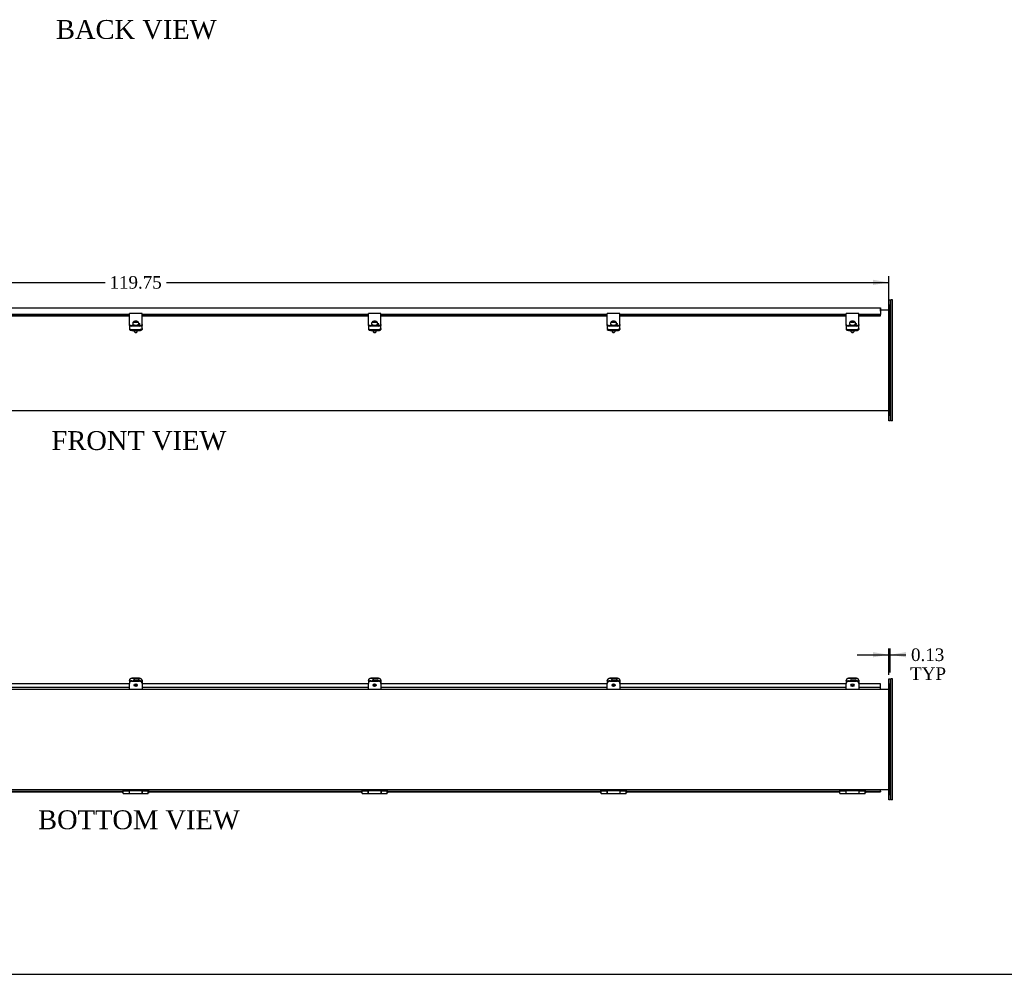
# Model space of a CAD drawing. Header units: inches. Extents: x 1 to 240, y -1 to 159.
# Tile 3 of 13: x 79 to 158, y 0 to 76. Entities that reach past the tile are written whole.
import ezdxf
from ezdxf.enums import TextEntityAlignment as Align

# ---------------------------------------------------------------- set-up
doc = ezdxf.new("R2010")
doc.units = ezdxf.units.IN
doc.header["$MEASUREMENT"] = 0
for name, color, linetype in [('COM40176', 7, 'Continuous'), ('COM52631', 7, 'Continuous'), ('COM70666-3', 7, 'Continuous'), ('COM70693-18', 7, 'Continuous'), ('COM70694-18', 7, 'Continuous'), ('Default', 7, 'Continuous'), ('GSK10522', 7, 'Continuous'), ('GSK11095', 7, 'Continuous'), ('HNG86641-1', 7, 'Continuous'), ('HNG86641-2', 7, 'Continuous'), ('HNG86641-3', 7, 'Continuous'), ('SCS19420', 7, 'Continuous')]:
    doc.layers.add(name, color=color, linetype=linetype)
doc.styles.add('SEACAD_Times_New_Roman', font='times.ttf')
doc.dimstyles.new('HAMMOND_(STH_-_240x160)', dxfattribs={"dimtxt": 1, "dimasz": 1.25, "dimexe": 0.5, "dimexo": 0.5, "dimgap": 0.25, "dimtad": 0, "dimtih": 1, "dimtoh": 1, "dimzin": 0, "dimdsep": 46, "dimtxsty": 'SEACAD_Times_New_Roman', "dimblk1": '_SE_FILLED', "dimblk2": '_SE_FILLED', "dimsah": 1, "dimcen": 0.5, "dimadec": 0, "dimazin": 0, "dimtfac": 0.8, "dimtofl": 0, "dimtmove": 0, "dimatfit": 3, "dimfxl": 1, "dimtolj": 1, "dimtzin": 0, "dimarcsym": 0})

# ---------------------------------------------------------------- blocks, each defined once
blk = doc.blocks.new('SE')
at = {"layer": 'COM40176', "color": 7, "linetype": 'Continuous'}
for p, q in [((87.984, 52.834), (87.984, 52.956)), ((88.984, 52.956), (87.984, 52.956)), ((87.984, 52.254), (87.984, 52.834)), ((88.984, 52.834), (88.984, 52.956)), ((88.984, 52.254), (88.984, 52.834)), ((106.984, 52.834), (106.984, 52.956)), ((107.984, 52.956), (106.984, 52.956)), ((106.984, 52.254), (106.984, 52.834)), ((107.984, 52.834), (107.984, 52.956)), ((107.984, 52.254), (107.984, 52.834)), ((125.984, 52.834), (125.984, 52.956)), ((126.984, 52.956), (125.984, 52.956)), ((125.984, 52.254), (125.984, 52.834)), ((126.984, 52.834), (126.984, 52.956)), ((126.984, 52.254), (126.984, 52.834)), ((144.984, 52.834), (144.984, 52.956)), ((145.984, 52.956), (144.984, 52.956)), ((144.984, 52.254), (144.984, 52.834)), ((145.984, 52.834), (145.984, 52.956)), ((145.984, 52.254), (145.984, 52.834)), ((87.984, 52.215), (87.984, 52.254)), ((87.984, 52.067), (87.984, 52.215)), ((87.984, 52.015), (87.984, 52.067)), ((88.796, 51.988), (88.172, 51.988)), ((88.796, 51.936), (88.172, 51.936)), ((88.589, 52.034), (88.687, 52.034)), ((88.984, 52.215), (88.984, 52.254)), ((88.984, 52.067), (88.984, 52.215)), ((88.984, 52.067), (88.984, 52.015)), ((106.984, 52.215), (106.984, 52.254)), ((106.984, 52.067), (106.984, 52.215)), ((106.984, 52.015), (106.984, 52.067)), ((107.796, 51.988), (107.172, 51.988)), ((107.796, 51.936), (107.172, 51.936)), ((107.589, 52.034), (107.687, 52.034)), ((107.984, 52.215), (107.984, 52.254)), ((107.984, 52.067), (107.984, 52.215)), ((107.984, 52.067), (107.984, 52.015)), ((125.984, 52.215), (125.984, 52.254)), ((125.984, 52.067), (125.984, 52.215)), ((125.984, 52.015), (125.984, 52.067)), ((126.796, 51.988), (126.172, 51.988)), ((126.796, 51.936), (126.172, 51.936)), ((126.589, 52.034), (126.687, 52.034)), ((126.984, 52.215), (126.984, 52.254)), ((126.984, 52.067), (126.984, 52.215)), ((126.984, 52.067), (126.984, 52.015)), ((144.984, 52.215), (144.984, 52.254)), ((144.984, 52.067), (144.984, 52.215)), ((144.984, 52.015), (144.984, 52.067)), ((145.796, 51.988), (145.172, 51.988)), ((145.796, 51.936), (145.172, 51.936)), ((145.589, 52.034), (145.687, 52.034)), ((145.984, 52.215), (145.984, 52.254)), ((145.984, 52.067), (145.984, 52.215)), ((145.984, 52.067), (145.984, 52.015))]:
    blk.add_line(p, q, dxfattribs=at)
for centre, major_axis, start_param, end_param in [((88.172, 52.067), (-0.188, 0), 0, 1.570796), ((88.172, 52.015), (0.188, 0), 3.141593, 4.712389), ((88.406, 52.093), (0.141, 0), 3.302527, 4.422865), ((88.406, 52.042), (0.141, 0), -3.657596, -3.591638), ((88.687, 52.093), (-0.141, 0), 1.570796, 4.449588), ((88.687, 52.042), (-0.141, 0), 3.591638, 4.539235), ((88.796, 52.067), (-0.188, 0), 1.570796, 3.141593), ((88.796, 52.015), (0.188, 0), 4.712389, 6.283185), ((107.172, 52.067), (-0.188, 0), 0, 1.570796), ((107.172, 52.015), (0.188, 0), 3.141593, 4.712389), ((107.406, 52.093), (0.141, 0), 3.302527, 4.422865), ((107.406, 52.042), (0.141, 0), -3.657596, -3.591638), ((107.687, 52.093), (-0.14, 0), 1.570796, 4.449588), ((107.687, 52.042), (-0.14, 0), 3.591638, 4.539235), ((107.796, 52.067), (-0.188, 0), 1.570796, 3.141593), ((107.796, 52.015), (0.188, 0), 4.712389, 6.283185), ((126.172, 52.067), (-0.188, 0), 0, 1.570796), ((126.172, 52.015), (0.188, 0), 3.141593, 4.712389), ((126.406, 52.093), (0.14, 0), 3.302527, 4.422865), ((126.406, 52.042), (0.141, 0), -3.657596, -3.591638), ((126.687, 52.093), (-0.14, 0), 1.570796, 4.449588), ((126.687, 52.042), (-0.141, 0), 3.591638, 4.539235), ((126.796, 52.067), (-0.188, 0), 1.570796, 3.141593), ((126.796, 52.015), (0.188, 0), 4.712389, 6.283185), ((145.172, 52.067), (-0.188, 0), 0, 1.570796), ((145.172, 52.015), (0.188, 0), 3.141593, 4.712389), ((145.406, 52.093), (0.14, 0), 3.302527, 4.422865), ((145.406, 52.042), (0.14, 0), -3.657596, -3.591638), ((145.687, 52.093), (-0.14, 0), 1.570796, 4.449588), ((145.687, 52.042), (-0.14, 0), 3.591638, 4.539235), ((145.796, 52.067), (-0.188, 0), 1.570796, 3.141593), ((145.796, 52.015), (0.188, 0), 4.712389, 6.283185)]:
    blk.add_ellipse(centre, major_axis=major_axis, ratio=0.422618, start_param=start_param, end_param=end_param, dxfattribs=at)
at = {"layer": 'COM52631', "color": 7, "linetype": 'Continuous'}
for p, q in [((87.984, 51.983), (87.984, 52.015)), ((87.984, 51.983), (87.984, 51.939)), ((87.984, 51.939), (87.984, 51.767)), ((87.984, 51.767), (87.984, 51.681)), ((88.172, 51.687), (88.796, 51.687)), ((88.984, 52.015), (88.984, 51.983)), ((88.984, 51.939), (88.984, 51.983)), ((88.984, 51.767), (88.984, 51.939)), ((88.984, 51.767), (88.984, 51.681)), ((106.984, 51.983), (106.984, 52.015)), ((106.984, 51.983), (106.984, 51.939)), ((106.984, 51.939), (106.984, 51.767)), ((106.984, 51.767), (106.984, 51.681)), ((107.172, 51.687), (107.796, 51.687)), ((107.984, 52.015), (107.984, 51.983)), ((107.984, 51.939), (107.984, 51.983)), ((107.984, 51.767), (107.984, 51.939)), ((107.984, 51.767), (107.984, 51.681)), ((125.984, 51.983), (125.984, 52.015)), ((125.984, 51.983), (125.984, 51.939)), ((125.984, 51.939), (125.984, 51.767)), ((125.984, 51.767), (125.984, 51.681)), ((126.172, 51.687), (126.796, 51.687)), ((126.984, 52.015), (126.984, 51.983)), ((126.984, 51.939), (126.984, 51.983)), ((126.984, 51.767), (126.984, 51.939)), ((126.984, 51.767), (126.984, 51.681)), ((144.984, 51.983), (144.984, 52.015)), ((144.984, 51.983), (144.984, 51.939)), ((144.984, 51.939), (144.984, 51.767)), ((144.984, 51.767), (144.984, 51.681)), ((145.172, 51.687), (145.796, 51.687)), ((145.984, 52.015), (145.984, 51.983)), ((145.984, 51.939), (145.984, 51.983)), ((145.984, 51.767), (145.984, 51.939)), ((145.984, 51.767), (145.984, 51.681)), ((88.172, 51.601), (88.796, 51.601)), ((107.172, 51.601), (107.796, 51.601)), ((126.172, 51.601), (126.796, 51.601)), ((145.172, 51.601), (145.796, 51.601))]:
    blk.add_line(p, q, dxfattribs=at)
for centre, start_param, end_param in [((88.172, 51.767), 0, 1.570796), ((88.172, 51.681), 0, 1.570796), ((88.796, 51.767), 1.570796, 3.141593), ((88.796, 51.681), 1.570796, 3.141593), ((107.172, 51.767), 0, 1.570796), ((107.172, 51.681), 0, 1.570796), ((107.796, 51.767), 1.570796, 3.141593), ((107.796, 51.681), 1.570796, 3.141593), ((126.172, 51.767), 0, 1.570796), ((126.172, 51.681), 0, 1.570796), ((126.796, 51.767), 1.570796, 3.141593), ((126.796, 51.681), 1.570796, 3.141593), ((145.172, 51.767), 0, 1.570796), ((145.172, 51.681), 0, 1.570796), ((145.796, 51.767), 1.570796, 3.141593), ((145.796, 51.681), 1.570796, 3.141593)]:
    blk.add_ellipse(centre, major_axis=(-0.188, 0), ratio=0.422618, start_param=start_param, end_param=end_param, dxfattribs=at)
at = {"layer": 'COM70666-3', "color": 7, "linetype": 'Continuous'}
for p, q in [((148.359, 54.049), (148.484, 54.049)), ((148.359, 53.674), (148.359, 54.049)), ((148.484, 54.049), (148.484, 53.674)), ((148.359, 44.799), (148.359, 53.674)), ((148.484, 44.799), (148.484, 53.674)), ((148.359, 44.424), (148.359, 44.799)), ((148.484, 44.799), (148.484, 44.424)), ((148.484, 44.424), (148.359, 44.424))]:
    blk.add_line(p, q, dxfattribs=at)
at = {"layer": 'COM70693-18', "color": 7, "linetype": 'Continuous'}
for p, q in [((147.718, 53.236), (148.359, 53.236)), ((28.609, 45.236), (148.359, 45.236))]:
    blk.add_line(p, q, dxfattribs=at)
at = {"layer": 'COM70694-18', "color": 7, "linetype": 'Continuous'}
for p, q in [((29.25, 53.408), (147.718, 53.408)), ((147.718, 53.408), (147.718, 53.3)), ((147.718, 53.3), (147.718, 52.868)), ((87.984, 52.868), (69.984, 52.868)), ((87.984, 52.798), (69.984, 52.798)), ((69.984, 52.752), (87.984, 52.752)), ((106.984, 52.868), (88.984, 52.868)), ((106.984, 52.798), (88.984, 52.798)), ((88.984, 52.752), (106.984, 52.752)), ((125.984, 52.868), (107.984, 52.868)), ((125.984, 52.798), (107.984, 52.798)), ((107.984, 52.752), (125.984, 52.752)), ((144.984, 52.868), (126.984, 52.868)), ((144.984, 52.798), (126.984, 52.798)), ((126.984, 52.752), (144.984, 52.752)), ((147.718, 52.868), (145.984, 52.868)), ((147.718, 52.798), (145.984, 52.798)), ((145.984, 52.752), (147.718, 52.752)), ((147.718, 52.798), (147.718, 52.868)), ((147.718, 52.755), (147.718, 52.798)), ((147.718, 52.755), (147.718, 52.752))]:
    blk.add_line(p, q, dxfattribs=at)
at = {"layer": 'GSK10522', "color": 7, "linetype": 'Continuous'}
for p, q in [((148.534, 53.674), (148.534, 54.049)), ((148.659, 54.049), (148.534, 54.049)), ((148.659, 53.674), (148.659, 54.049)), ((148.534, 44.799), (148.534, 53.674)), ((148.659, 44.799), (148.659, 53.674)), ((148.534, 44.424), (148.534, 44.799)), ((148.659, 44.424), (148.659, 44.799)), ((148.659, 44.424), (148.534, 44.424))]:
    blk.add_line(p, q, dxfattribs=at)
at = {"layer": 'GSK11095', "color": 7, "linetype": 'Continuous'}
for p, q in [((147.718, 53.336), (147.718, 53.336)), ((147.718, 53.336), (147.718, 53.336)), ((147.718, 53.148), (147.718, 53.336)), ((147.718, 53.148), (147.718, 53.148)), ((147.718, 53.148), (147.718, 53.148))]:
    blk.add_line(p, q, dxfattribs=at)
at = {"layer": 'SCS19420', "color": 7, "linetype": 'Continuous'}
for p, q in [((88.244, 52.165), (88.244, 52.138)), ((88.359, 52.039), (88.359, 52.037)), ((88.424, 52.29), (88.369, 52.29)), ((88.369, 52.26), (88.424, 52.26)), ((88.424, 52.29), (88.449, 52.3)), ((88.424, 52.26), (88.424, 52.29)), ((88.449, 52.249), (88.424, 52.26)), ((88.449, 52.327), (88.449, 52.323)), ((88.449, 52.323), (88.449, 52.3)), ((88.449, 52.3), (88.449, 52.249)), ((88.519, 52.26), (88.449, 52.26)), ((88.449, 52.249), (88.449, 52.226)), ((88.449, 52.226), (88.449, 52.222)), ((88.507, 52.239), (88.457, 52.239)), ((88.457, 52.239), (88.457, 52.222)), ((88.507, 52.222), (88.507, 52.239)), ((88.519, 52.323), (88.519, 52.327)), ((88.519, 52.3), (88.519, 52.323)), ((88.519, 52.249), (88.519, 52.3)), ((88.519, 52.3), (88.544, 52.29)), ((88.544, 52.26), (88.519, 52.249)), ((88.519, 52.226), (88.519, 52.249)), ((88.519, 52.222), (88.519, 52.226)), ((88.598, 52.29), (88.544, 52.29)), ((88.544, 52.29), (88.544, 52.26)), ((88.544, 52.26), (88.599, 52.26)), ((88.609, 52.034), (88.609, 52.038)), ((88.724, 52.138), (88.724, 52.165)), ((107.244, 52.165), (107.244, 52.138)), ((107.359, 52.039), (107.359, 52.037)), ((107.424, 52.29), (107.369, 52.29)), ((107.369, 52.26), (107.424, 52.26)), ((107.424, 52.29), (107.449, 52.3)), ((107.424, 52.26), (107.424, 52.29)), ((107.449, 52.249), (107.424, 52.26)), ((107.449, 52.327), (107.449, 52.323)), ((107.449, 52.323), (107.449, 52.3)), ((107.449, 52.3), (107.449, 52.249)), ((107.519, 52.26), (107.449, 52.26)), ((107.449, 52.249), (107.449, 52.226)), ((107.449, 52.226), (107.449, 52.222)), ((107.507, 52.239), (107.457, 52.239)), ((107.457, 52.239), (107.457, 52.222)), ((107.507, 52.222), (107.507, 52.239)), ((107.519, 52.323), (107.519, 52.327)), ((107.519, 52.3), (107.519, 52.323)), ((107.519, 52.249), (107.519, 52.3)), ((107.519, 52.3), (107.544, 52.29)), ((107.544, 52.26), (107.519, 52.249)), ((107.519, 52.226), (107.519, 52.249)), ((107.519, 52.222), (107.519, 52.226)), ((107.598, 52.29), (107.544, 52.29)), ((107.544, 52.29), (107.544, 52.26)), ((107.544, 52.26), (107.599, 52.26)), ((107.609, 52.034), (107.609, 52.038)), ((107.724, 52.138), (107.724, 52.165)), ((126.244, 52.165), (126.244, 52.138)), ((126.359, 52.039), (126.359, 52.037)), ((126.424, 52.29), (126.369, 52.29)), ((126.369, 52.26), (126.424, 52.26)), ((126.424, 52.29), (126.449, 52.3)), ((126.424, 52.26), (126.424, 52.29)), ((126.449, 52.249), (126.424, 52.26)), ((126.449, 52.327), (126.449, 52.323)), ((126.449, 52.323), (126.449, 52.3)), ((126.449, 52.3), (126.449, 52.249)), ((126.519, 52.26), (126.449, 52.26)), ((126.449, 52.249), (126.449, 52.226)), ((126.449, 52.226), (126.449, 52.222)), ((126.507, 52.239), (126.457, 52.239)), ((126.457, 52.239), (126.457, 52.222)), ((126.507, 52.222), (126.507, 52.239)), ((126.519, 52.323), (126.519, 52.327)), ((126.519, 52.3), (126.519, 52.323)), ((126.519, 52.249), (126.519, 52.3)), ((126.519, 52.3), (126.544, 52.29)), ((126.544, 52.26), (126.519, 52.249)), ((126.519, 52.226), (126.519, 52.249)), ((126.519, 52.222), (126.519, 52.226)), ((126.598, 52.29), (126.544, 52.29)), ((126.544, 52.29), (126.544, 52.26)), ((126.544, 52.26), (126.599, 52.26)), ((126.609, 52.034), (126.609, 52.038)), ((126.724, 52.138), (126.724, 52.165)), ((145.244, 52.165), (145.244, 52.138)), ((145.359, 52.039), (145.359, 52.037)), ((145.424, 52.29), (145.369, 52.29)), ((145.369, 52.26), (145.424, 52.26)), ((145.424, 52.29), (145.449, 52.3)), ((145.424, 52.26), (145.424, 52.29)), ((145.449, 52.249), (145.424, 52.26)), ((145.449, 52.327), (145.449, 52.323)), ((145.449, 52.323), (145.449, 52.3)), ((145.449, 52.3), (145.449, 52.249)), ((145.519, 52.26), (145.449, 52.26)), ((145.449, 52.249), (145.449, 52.226)), ((145.449, 52.226), (145.449, 52.222)), ((145.507, 52.239), (145.457, 52.239)), ((145.457, 52.239), (145.457, 52.222)), ((145.507, 52.222), (145.507, 52.239)), ((145.519, 52.323), (145.519, 52.327)), ((145.519, 52.3), (145.519, 52.323)), ((145.519, 52.249), (145.519, 52.3)), ((145.519, 52.3), (145.544, 52.29)), ((145.544, 52.26), (145.519, 52.249)), ((145.519, 52.226), (145.519, 52.249)), ((145.519, 52.222), (145.519, 52.226)), ((145.598, 52.29), (145.544, 52.29)), ((145.544, 52.29), (145.544, 52.26)), ((145.544, 52.26), (145.599, 52.26)), ((145.609, 52.034), (145.609, 52.038)), ((145.724, 52.138), (145.724, 52.165)), ((88.359, 51.601), (88.359, 51.508)), ((88.373, 51.484), (88.426, 51.441)), ((88.541, 51.441), (88.594, 51.484)), ((88.609, 51.508), (88.609, 51.601)), ((107.359, 51.601), (107.359, 51.508)), ((107.373, 51.484), (107.426, 51.441)), ((107.541, 51.441), (107.594, 51.484)), ((107.609, 51.508), (107.609, 51.601)), ((126.359, 51.601), (126.359, 51.508)), ((126.373, 51.484), (126.426, 51.441)), ((126.541, 51.441), (126.594, 51.484)), ((126.609, 51.508), (126.609, 51.601)), ((145.359, 51.601), (145.359, 51.508)), ((145.373, 51.484), (145.426, 51.441)), ((145.541, 51.441), (145.594, 51.484)), ((145.609, 51.508), (145.609, 51.601))]:
    blk.add_line(p, q, dxfattribs=at)
for centre, radius, start, end in [((88.324, 52.194), 0.0735, 149.9293, 161.32052), ((88.366, 52.166), 0.124, 88.26277, 148.35293), ((88.365, 52.136), 0.124, 88.5198, 148.28382), ((88.484, 50.433), 1.895, 88.94161, 91.05839), ((88.484, 49.512), 2.71, 89.26001, 90.73999), ((88.601, 52.164), 0.125, 31.9987, 91.3856), ((88.603, 52.136), 0.124, 31.54873, 91.64765), ((88.644, 52.194), 0.0735, 18.6805, 30.06968), ((107.324, 52.194), 0.0735, 149.9293, 161.32052), ((107.366, 52.166), 0.124, 88.26277, 148.35293), ((107.365, 52.136), 0.124, 88.5198, 148.28382), ((107.484, 50.433), 1.895, 88.94161, 91.05839), ((107.484, 49.512), 2.71, 89.26001, 90.73999), ((107.601, 52.164), 0.125, 31.9987, 91.3856), ((107.603, 52.136), 0.124, 31.54873, 91.64765), ((107.644, 52.194), 0.0735, 18.6805, 30.06968), ((126.324, 52.194), 0.0735, 149.9293, 161.32052), ((126.366, 52.166), 0.124, 88.26277, 148.35293), ((126.365, 52.136), 0.124, 88.5198, 148.28382), ((126.484, 50.433), 1.895, 88.94161, 91.05839), ((126.484, 49.512), 2.71, 89.26001, 90.73999), ((126.601, 52.164), 0.125, 31.9987, 91.3856), ((126.603, 52.136), 0.124, 31.54873, 91.64765), ((126.644, 52.194), 0.0735, 18.6805, 30.06968), ((145.324, 52.194), 0.0735, 149.9293, 161.32052), ((145.366, 52.166), 0.124, 88.26277, 148.35293), ((145.365, 52.136), 0.124, 88.5198, 148.28382), ((145.484, 50.433), 1.895, 88.94161, 91.05839), ((145.484, 49.512), 2.71, 89.26001, 90.73999), ((145.601, 52.164), 0.125, 31.9987, 91.3856), ((145.603, 52.136), 0.124, 31.54873, 91.64765), ((145.644, 52.194), 0.0735, 18.6805, 30.06968)]:
    blk.add_arc(centre, radius, start, end, dxfattribs=at)
for centre, major_axis, start_param, end_param in [((88.484, 52.206), (0.231, 0), 3.027001, 3.243651), ((88.484, 52.206), (-0.231, 0), 3.039534, 3.256184), ((107.484, 52.206), (0.231, 0), 3.027001, 3.243651), ((107.484, 52.206), (-0.231, 0), 3.039534, 3.256184), ((126.484, 52.206), (0.231, 0), 3.027001, 3.243651), ((126.484, 52.206), (-0.231, 0), 3.039534, 3.256184), ((145.484, 52.206), (0.231, 0), 3.027001, 3.243651), ((145.484, 52.206), (-0.231, 0), 3.039534, 3.256184), ((88.484, 51.508), (-0.125, 0), 0, 3.141593), ((88.484, 51.454), (0.065, 0), 3.626705, 5.798073), ((107.484, 51.508), (-0.125, 0), 0, 3.141593), ((107.484, 51.454), (-0.065, 0), 0.485112, 2.65648), ((126.484, 51.508), (-0.125, 0), 0, 3.141593), ((126.484, 51.454), (0.065, 0), 3.626705, 5.798073), ((145.484, 51.508), (-0.125, 0), 0, 3.141593), ((145.484, 51.454), (-0.065, 0), 0.485112, 2.65648)]:
    blk.add_ellipse(centre, major_axis=major_axis, ratio=0.422618, start_param=start_param, end_param=end_param, dxfattribs=at)
for points, knots in [([(88.71, 52.227), (88.706, 52.234), (88.697, 52.25), (88.68, 52.271), (88.657, 52.289), (88.631, 52.305), (88.599, 52.319), (88.563, 52.329), (88.524, 52.335), (88.484, 52.337), (88.444, 52.335), (88.405, 52.329), (88.368, 52.319), (88.334, 52.304), (88.306, 52.286), (88.282, 52.265), (88.264, 52.241), (88.251, 52.214), (88.244, 52.188), (88.245, 52.173), (88.245, 52.166)], [0.0958088, 0.0958088, 0.0958088, 0.0958088, 0.1344576, 0.1781801, 0.2233189, 0.271753, 0.3253896, 0.3839445, 0.4424351, 0.4995576, 0.5564035, 0.6142762, 0.6748626, 0.7335657, 0.7862632, 0.8345932, 0.8808801, 0.9262522, 0.9712833, 1, 1, 1, 1]), ([(88.244, 52.138), (88.244, 52.133), (88.245, 52.122), (88.252, 52.104), (88.266, 52.086), (88.285, 52.07), (88.311, 52.055), (88.342, 52.043), (88.377, 52.033), (88.415, 52.026), (88.455, 52.023), (88.496, 52.022), (88.536, 52.024), (88.575, 52.03), (88.611, 52.038), (88.644, 52.05), (88.673, 52.064), (88.695, 52.08), (88.712, 52.098), (88.721, 52.117), (88.725, 52.132), (88.724, 52.139), (88.724, 52.139)], [0, 0, 0, 0, 0.0314968, 0.0780348, 0.1259073, 0.1778153, 0.2334197, 0.2900735, 0.346189, 0.4017558, 0.4569688, 0.5120133, 0.567049, 0.6221908, 0.6775999, 0.7334918, 0.7901479, 0.8478446, 0.8987181, 0.9454659, 0.9901497, 0.9938703, 0.9938703, 0.9938703, 0.9938703]), ([(88.26, 52.201), (88.258, 52.199), (88.257, 52.197), (88.255, 52.195), (88.254, 52.195), (88.254, 52.196)], [0, 0, 0, 0, 0.5, 0.5, 1, 1, 1, 1]), ([(88.714, 52.196), (88.713, 52.195), (88.713, 52.195), (88.711, 52.197), (88.709, 52.199), (88.708, 52.201)], [0, 0, 0, 0, 0.5, 0.5, 1, 1, 1, 1]), ([(88.724, 52.165), (88.723, 52.176), (88.722, 52.194), (88.716, 52.213), (88.712, 52.221)], [0, 0, 0, 0, 0.04548396, 0.08634416, 0.08634416, 0.08634416, 0.08634416]), ([(107.71, 52.227), (107.706, 52.234), (107.697, 52.25), (107.68, 52.271), (107.657, 52.289), (107.631, 52.305), (107.599, 52.319), (107.563, 52.329), (107.524, 52.335), (107.484, 52.337), (107.444, 52.335), (107.405, 52.329), (107.368, 52.319), (107.334, 52.304), (107.306, 52.286), (107.282, 52.265), (107.264, 52.241), (107.251, 52.214), (107.244, 52.188), (107.245, 52.173), (107.245, 52.166)], [0.0958088, 0.0958088, 0.0958088, 0.0958088, 0.1344576, 0.1781801, 0.2233189, 0.271753, 0.3253896, 0.3839445, 0.4424351, 0.4995576, 0.5564035, 0.6142762, 0.6748626, 0.7335657, 0.7862632, 0.8345932, 0.8808801, 0.9262522, 0.9712833, 1, 1, 1, 1]), ([(107.244, 52.138), (107.244, 52.133), (107.245, 52.122), (107.252, 52.104), (107.266, 52.086), (107.285, 52.07), (107.311, 52.055), (107.342, 52.043), (107.377, 52.033), (107.415, 52.026), (107.455, 52.023), (107.496, 52.022), (107.536, 52.024), (107.575, 52.03), (107.611, 52.038), (107.644, 52.05), (107.673, 52.064), (107.695, 52.08), (107.712, 52.098), (107.721, 52.117), (107.725, 52.133), (107.723, 52.141), (107.723, 52.142)], [0, 0, 0, 0, 0.031497, 0.078035, 0.125907, 0.177815, 0.23342, 0.290073, 0.346189, 0.401756, 0.456969, 0.512013, 0.567049, 0.622191, 0.6776, 0.733492, 0.790148, 0.847845, 0.898718, 0.945466, 0.99015, 1, 1, 1, 1]), ([(107.26, 52.201), (107.258, 52.199), (107.257, 52.197), (107.255, 52.195), (107.254, 52.195), (107.254, 52.196)], [0, 0, 0, 0, 0.5, 0.5, 1, 1, 1, 1]), ([(107.714, 52.196), (107.713, 52.195), (107.713, 52.195), (107.711, 52.197), (107.709, 52.199), (107.708, 52.201)], [0, 0, 0, 0, 0.5, 0.5, 1, 1, 1, 1]), ([(107.724, 52.165), (107.723, 52.176), (107.722, 52.194), (107.716, 52.213), (107.712, 52.221)], [0, 0, 0, 0, 0.04548396, 0.08634416, 0.08634416, 0.08634416, 0.08634416]), ([(126.71, 52.227), (126.706, 52.234), (126.697, 52.25), (126.68, 52.271), (126.657, 52.289), (126.631, 52.305), (126.599, 52.319), (126.563, 52.329), (126.524, 52.335), (126.484, 52.337), (126.444, 52.335), (126.405, 52.329), (126.368, 52.319), (126.334, 52.304), (126.306, 52.286), (126.282, 52.265), (126.264, 52.241), (126.251, 52.214), (126.244, 52.188), (126.245, 52.173), (126.245, 52.166)], [0.0958088, 0.0958088, 0.0958088, 0.0958088, 0.1344576, 0.1781801, 0.2233189, 0.271753, 0.3253896, 0.3839445, 0.4424351, 0.4995576, 0.5564035, 0.6142762, 0.6748626, 0.7335657, 0.7862632, 0.8345932, 0.8808801, 0.9262522, 0.9712833, 1, 1, 1, 1]), ([(126.244, 52.138), (126.244, 52.133), (126.245, 52.122), (126.252, 52.104), (126.266, 52.086), (126.285, 52.07), (126.311, 52.055), (126.342, 52.043), (126.377, 52.033), (126.415, 52.026), (126.455, 52.023), (126.496, 52.022), (126.536, 52.024), (126.575, 52.03), (126.611, 52.038), (126.644, 52.05), (126.673, 52.064), (126.695, 52.08), (126.712, 52.098), (126.721, 52.117), (126.725, 52.132), (126.724, 52.139), (126.724, 52.139)], [0, 0, 0, 0, 0.0314968, 0.0780348, 0.1259073, 0.1778153, 0.2334197, 0.2900735, 0.346189, 0.4017558, 0.4569688, 0.5120133, 0.567049, 0.6221908, 0.6775999, 0.7334918, 0.7901479, 0.8478446, 0.8987181, 0.9454659, 0.9901497, 0.9938703, 0.9938703, 0.9938703, 0.9938703]), ([(126.26, 52.201), (126.258, 52.199), (126.257, 52.197), (126.255, 52.195), (126.254, 52.195), (126.254, 52.196)], [0, 0, 0, 0, 0.5, 0.5, 1, 1, 1, 1]), ([(126.714, 52.196), (126.713, 52.195), (126.713, 52.195), (126.711, 52.197), (126.709, 52.199), (126.708, 52.201)], [0, 0, 0, 0, 0.5, 0.5, 1, 1, 1, 1]), ([(126.724, 52.165), (126.723, 52.176), (126.722, 52.194), (126.716, 52.213), (126.712, 52.221)], [0, 0, 0, 0, 0.04548396, 0.08634416, 0.08634416, 0.08634416, 0.08634416]), ([(145.71, 52.227), (145.706, 52.234), (145.697, 52.25), (145.68, 52.271), (145.657, 52.289), (145.631, 52.305), (145.599, 52.319), (145.563, 52.329), (145.524, 52.335), (145.484, 52.337), (145.444, 52.335), (145.405, 52.329), (145.368, 52.319), (145.334, 52.304), (145.306, 52.286), (145.282, 52.265), (145.264, 52.241), (145.251, 52.214), (145.244, 52.188), (145.245, 52.173), (145.245, 52.166)], [0.0958088, 0.0958088, 0.0958088, 0.0958088, 0.1344576, 0.1781801, 0.2233189, 0.271753, 0.3253896, 0.3839445, 0.4424351, 0.4995576, 0.5564035, 0.6142762, 0.6748626, 0.7335657, 0.7862632, 0.8345932, 0.8808801, 0.9262522, 0.9712833, 1, 1, 1, 1]), ([(145.244, 52.138), (145.244, 52.133), (145.245, 52.122), (145.252, 52.104), (145.266, 52.086), (145.285, 52.07), (145.311, 52.055), (145.342, 52.043), (145.377, 52.033), (145.415, 52.026), (145.455, 52.023), (145.496, 52.022), (145.536, 52.024), (145.575, 52.03), (145.611, 52.038), (145.644, 52.05), (145.673, 52.064), (145.695, 52.08), (145.712, 52.098), (145.721, 52.117), (145.725, 52.132), (145.724, 52.139), (145.724, 52.139)], [0, 0, 0, 0, 0.0314968, 0.0780348, 0.1259073, 0.1778153, 0.2334197, 0.2900735, 0.346189, 0.4017558, 0.4569688, 0.5120133, 0.567049, 0.6221908, 0.6775999, 0.7334918, 0.7901479, 0.8478446, 0.8987181, 0.9454659, 0.9901497, 0.9938703, 0.9938703, 0.9938703, 0.9938703]), ([(145.26, 52.201), (145.258, 52.199), (145.257, 52.197), (145.255, 52.195), (145.254, 52.195), (145.254, 52.196)], [0, 0, 0, 0, 0.5, 0.5, 1, 1, 1, 1]), ([(145.714, 52.196), (145.713, 52.195), (145.713, 52.195), (145.711, 52.197), (145.709, 52.199), (145.708, 52.201)], [0, 0, 0, 0, 0.5, 0.5, 1, 1, 1, 1]), ([(145.724, 52.165), (145.723, 52.176), (145.722, 52.194), (145.716, 52.213), (145.712, 52.221)], [0, 0, 0, 0, 0.04548396, 0.08634416, 0.08634416, 0.08634416, 0.08634416])]:
    blk.add_open_spline(points, degree=3, knots=knots, dxfattribs=at)
blk = doc.blocks.new('SE1')
at = {"layer": 'COM40176', "color": 7, "linetype": 'Continuous'}
for p, q in [((87.984, 23.755), (87.984, 23.779)), ((87.984, 23.755), (87.984, 23.579)), ((88.796, 23.95), (88.172, 23.95)), ((88.796, 23.926), (88.172, 23.926)), ((88.406, 23.826), (88.687, 23.826)), ((88.984, 23.779), (88.984, 23.755)), ((88.984, 23.755), (88.984, 23.579)), ((106.984, 23.755), (106.984, 23.779)), ((106.984, 23.755), (106.984, 23.579)), ((107.796, 23.95), (107.172, 23.95)), ((107.796, 23.926), (107.172, 23.926)), ((107.406, 23.826), (107.687, 23.826)), ((107.984, 23.779), (107.984, 23.755)), ((107.984, 23.755), (107.984, 23.579)), ((125.984, 23.755), (125.984, 23.779)), ((125.984, 23.755), (125.984, 23.579)), ((126.796, 23.95), (126.172, 23.95)), ((126.796, 23.926), (126.172, 23.926)), ((126.406, 23.826), (126.687, 23.826)), ((126.984, 23.779), (126.984, 23.755)), ((126.984, 23.755), (126.984, 23.579)), ((144.984, 23.755), (144.984, 23.779)), ((144.984, 23.755), (144.984, 23.579)), ((145.796, 23.95), (145.172, 23.95)), ((145.796, 23.926), (145.172, 23.926)), ((145.406, 23.826), (145.687, 23.826)), ((145.984, 23.779), (145.984, 23.755)), ((145.984, 23.755), (145.984, 23.579))]:
    blk.add_line(p, q, dxfattribs=at)
for centre, major_axis, start_param, end_param in [((88.172, 23.779), (-0.188, 0), 4.712389, 6.283185), ((88.172, 23.755), (0.188, 0), 1.570796, 3.141593), ((88.406, 23.699), (0.141, 0), 1.570796, 2.738543), ((88.687, 23.699), (-0.141, 0), 3.53534, 4.712389), ((88.796, 23.779), (-0.188, 0), 3.141593, 4.712389), ((88.796, 23.755), (0.188, 0), 0, 1.570796), ((107.172, 23.779), (-0.188, 0), 4.712389, 6.283185), ((107.172, 23.755), (0.188, 0), 1.570796, 3.141593), ((107.406, 23.699), (0.141, 0), 1.570796, 2.738543), ((107.687, 23.699), (-0.14, 0), 3.53534, 4.712389), ((107.796, 23.779), (-0.188, 0), 3.141593, 4.712389), ((107.796, 23.755), (0.188, 0), 0, 1.570796), ((126.172, 23.779), (-0.188, 0), 4.712389, 6.283185), ((126.172, 23.755), (0.188, 0), 1.570796, 3.141593), ((126.406, 23.699), (0.141, 0), 1.570796, 2.738543), ((126.687, 23.699), (-0.141, 0), 3.535339, 4.712389), ((126.796, 23.779), (-0.188, 0), 3.141593, 4.712389), ((126.796, 23.755), (0.188, 0), 0, 1.570796), ((145.172, 23.779), (-0.188, 0), 4.712389, 6.283185), ((145.172, 23.755), (0.188, 0), 1.570796, 3.141593), ((145.406, 23.699), (0.14, 0), 1.570796, 2.738543), ((145.687, 23.699), (-0.14, 0), 3.535343, 4.712389), ((145.796, 23.779), (-0.188, 0), 3.141593, 4.712389), ((145.796, 23.755), (0.188, 0), 0, 1.570796)]:
    blk.add_ellipse(centre, major_axis=major_axis, ratio=0.906308, start_param=start_param, end_param=end_param, dxfattribs=at)
at = {"layer": 'COM52631', "color": 7, "linetype": 'Continuous'}
for p, q in [((87.984, 23.579), (87.984, 23.538)), ((87.984, 23.168), (87.984, 23.538)), ((88.172, 23.749), (88.796, 23.749)), ((88.172, 23.709), (88.796, 23.709)), ((88.984, 23.579), (88.984, 23.538)), ((88.984, 23.538), (88.984, 23.168)), ((106.984, 23.579), (106.984, 23.538)), ((106.984, 23.168), (106.984, 23.538)), ((107.172, 23.749), (107.796, 23.749)), ((107.172, 23.709), (107.796, 23.709)), ((107.984, 23.579), (107.984, 23.538)), ((107.984, 23.538), (107.984, 23.168)), ((125.984, 23.579), (125.984, 23.538)), ((125.984, 23.168), (125.984, 23.538)), ((126.172, 23.749), (126.796, 23.749)), ((126.172, 23.709), (126.796, 23.709)), ((126.984, 23.579), (126.984, 23.538)), ((126.984, 23.538), (126.984, 23.168)), ((144.984, 23.579), (144.984, 23.538)), ((144.984, 23.168), (144.984, 23.538)), ((145.172, 23.749), (145.796, 23.749)), ((145.172, 23.709), (145.796, 23.709)), ((145.984, 23.579), (145.984, 23.538)), ((145.984, 23.538), (145.984, 23.168)), ((87.984, 23.086), (87.984, 23.168)), ((88.984, 23.168), (88.984, 23.086)), ((106.984, 23.086), (106.984, 23.168)), ((107.984, 23.168), (107.984, 23.086)), ((125.984, 23.086), (125.984, 23.168)), ((126.984, 23.168), (126.984, 23.086)), ((144.984, 23.086), (144.984, 23.168)), ((145.984, 23.168), (145.984, 23.086))]:
    blk.add_line(p, q, dxfattribs=at)
for centre, start_param, end_param in [((88.172, 23.579), 4.712389, 6.283185), ((88.172, 23.538), 4.712389, 6.283185), ((88.796, 23.579), 3.141593, 4.712389), ((88.796, 23.538), 3.141593, 4.712389), ((107.172, 23.579), 4.712389, 6.283185), ((107.172, 23.538), 4.712389, 6.283185), ((107.796, 23.579), 3.141593, 4.712389), ((107.796, 23.538), 3.141593, 4.712389), ((126.172, 23.579), 4.712389, 6.283185), ((126.172, 23.538), 4.712389, 6.283185), ((126.796, 23.579), 3.141593, 4.712389), ((126.796, 23.538), 3.141593, 4.712389), ((145.172, 23.579), 4.712389, 6.283185), ((145.172, 23.538), 4.712389, 6.283185), ((145.796, 23.579), 3.141593, 4.712389), ((145.796, 23.538), 3.141593, 4.712389)]:
    blk.add_ellipse(centre, major_axis=(-0.188, 0), ratio=0.906308, start_param=start_param, end_param=end_param, dxfattribs=at)
at = {"layer": 'COM70666-3', "color": 7, "linetype": 'Continuous'}
for p, q in [((148.359, 23.898), (148.484, 23.898)), ((148.359, 23.523), (148.359, 23.898)), ((148.359, 14.648), (148.359, 23.523)), ((148.484, 23.898), (148.484, 23.523)), ((148.484, 14.648), (148.484, 23.523)), ((148.359, 14.273), (148.359, 14.648)), ((148.484, 14.273), (148.359, 14.273)), ((148.484, 14.648), (148.484, 14.273))]:
    blk.add_line(p, q, dxfattribs=at)
at = {"layer": 'COM70693-18', "color": 7, "linetype": 'Continuous'}
for p, q in [((28.609, 23.086), (148.359, 23.086)), ((28.609, 15.086), (148.359, 15.086))]:
    blk.add_line(p, q, dxfattribs=at)
at = {"layer": 'COM70694-18', "color": 7, "linetype": 'Continuous'}
for p, q in [((87.984, 23.51), (69.984, 23.51)), ((106.984, 23.51), (88.984, 23.51)), ((125.984, 23.51), (107.984, 23.51)), ((144.984, 23.51), (126.984, 23.51)), ((147.718, 23.51), (145.984, 23.51)), ((147.718, 23.336), (147.718, 23.51)), ((87.984, 23.202), (69.984, 23.202)), ((106.984, 23.202), (88.984, 23.202)), ((125.984, 23.202), (107.984, 23.202)), ((144.984, 23.202), (126.984, 23.202)), ((147.718, 23.202), (145.984, 23.202)), ((147.718, 23.202), (147.718, 23.336)), ((70.514, 14.971), (87.454, 14.971)), ((70.558, 14.899), (87.409, 14.899)), ((87.454, 14.971), (87.471, 14.971)), ((87.454, 14.971), (87.454, 14.969)), ((89.496, 14.971), (89.514, 14.971)), ((89.514, 14.971), (106.454, 14.971)), ((89.514, 14.969), (89.514, 14.971)), ((89.558, 14.899), (106.409, 14.899)), ((106.454, 14.971), (106.471, 14.971)), ((106.454, 14.971), (106.454, 14.969)), ((108.496, 14.971), (108.514, 14.971)), ((108.514, 14.971), (125.454, 14.971)), ((108.514, 14.969), (108.514, 14.971)), ((108.558, 14.899), (125.409, 14.899)), ((125.454, 14.971), (125.471, 14.971)), ((125.454, 14.971), (125.454, 14.969)), ((127.496, 14.971), (127.514, 14.971)), ((127.514, 14.971), (144.454, 14.971)), ((127.514, 14.969), (127.514, 14.971)), ((127.558, 14.899), (144.409, 14.899)), ((144.454, 14.971), (144.471, 14.971)), ((144.454, 14.971), (144.454, 14.969)), ((146.496, 14.971), (146.514, 14.971)), ((146.514, 14.971), (147.718, 14.971)), ((146.514, 14.969), (146.514, 14.971)), ((146.558, 14.899), (147.718, 14.899)), ((147.718, 14.971), (147.718, 14.899))]:
    blk.add_line(p, q, dxfattribs=at)
at = {"layer": 'GSK10522', "color": 7, "linetype": 'Continuous'}
for p, q in [((148.534, 23.523), (148.534, 23.898)), ((148.659, 23.898), (148.534, 23.898)), ((148.534, 14.648), (148.534, 23.523)), ((148.659, 23.523), (148.659, 23.898)), ((148.659, 14.648), (148.659, 23.523)), ((148.534, 14.273), (148.534, 14.648)), ((148.659, 14.273), (148.534, 14.273)), ((148.659, 14.273), (148.659, 14.648))]:
    blk.add_line(p, q, dxfattribs=at)
at = {"layer": 'GSK11095', "color": 7, "linetype": 'Continuous'}
for p, q in [((147.718, 23.202), (147.718, 23.202)), ((147.718, 23.086), (147.718, 23.202)), ((147.718, 23.202), (147.718, 23.202)), ((147.718, 14.971), (147.718, 15.086)), ((147.718, 14.971), (147.718, 14.971)), ((147.718, 14.971), (147.718, 14.971))]:
    blk.add_line(p, q, dxfattribs=at)
at = {"layer": 'HNG86641-1', "color": 7, "linetype": 'Continuous'}
for p, q in [((87.98, 14.971), (87.988, 14.971)), ((87.988, 14.771), (87.988, 15.002)), ((88.98, 15.002), (88.98, 14.771)), ((88.98, 14.971), (88.988, 14.971)), ((106.98, 14.971), (106.988, 14.971)), ((106.988, 14.771), (106.988, 15.002)), ((107.98, 15.002), (107.98, 14.771)), ((107.98, 14.971), (107.988, 14.971)), ((125.98, 14.971), (125.988, 14.971)), ((125.988, 14.771), (125.988, 15.002)), ((126.98, 15.002), (126.98, 14.771)), ((126.98, 14.971), (126.988, 14.971)), ((144.98, 14.971), (144.988, 14.971)), ((144.988, 14.771), (144.988, 15.002)), ((145.98, 15.002), (145.98, 14.771)), ((145.98, 14.971), (145.988, 14.971)), ((87.988, 14.771), (88.98, 14.771)), ((106.988, 14.771), (107.98, 14.771)), ((125.988, 14.771), (126.98, 14.771)), ((144.988, 14.771), (145.98, 14.771))]:
    blk.add_line(p, q, dxfattribs=at)
at = {"layer": 'HNG86641-2', "color": 7, "linetype": 'Continuous'}
for p, q in [((87.484, 15.086), (87.484, 15.011)), ((87.484, 15.011), (87.484, 14.991)), ((87.484, 15.011), (89.484, 15.011)), ((87.484, 14.771), (87.484, 14.991)), ((87.484, 14.991), (87.98, 14.991)), ((88.988, 15.002), (87.98, 15.002)), ((87.98, 15.002), (87.98, 14.991)), ((87.98, 14.771), (87.98, 14.991)), ((88.988, 14.991), (88.988, 15.002)), ((88.988, 14.991), (89.484, 14.991)), ((88.988, 14.991), (88.988, 14.771)), ((89.484, 15.086), (89.484, 15.011)), ((89.484, 15.011), (89.484, 14.991)), ((89.484, 14.771), (89.484, 14.991)), ((106.484, 15.086), (106.484, 15.011)), ((106.484, 15.011), (106.484, 14.991)), ((106.484, 15.011), (108.484, 15.011)), ((106.484, 14.771), (106.484, 14.991)), ((106.484, 14.991), (106.98, 14.991)), ((107.988, 15.002), (106.98, 15.002)), ((106.98, 15.002), (106.98, 14.991)), ((106.98, 14.771), (106.98, 14.991)), ((107.988, 14.991), (107.988, 15.002)), ((107.988, 14.991), (108.484, 14.991)), ((107.988, 14.991), (107.988, 14.771)), ((108.484, 15.086), (108.484, 15.011)), ((108.484, 15.011), (108.484, 14.991)), ((108.484, 14.771), (108.484, 14.991)), ((125.484, 15.086), (125.484, 15.011)), ((125.484, 15.011), (125.484, 14.991)), ((125.484, 15.011), (127.484, 15.011)), ((125.484, 14.771), (125.484, 14.991)), ((125.484, 14.991), (125.98, 14.991)), ((126.988, 15.002), (125.98, 15.002)), ((125.98, 15.002), (125.98, 14.991)), ((125.98, 14.771), (125.98, 14.991)), ((126.988, 14.991), (126.988, 15.002)), ((126.988, 14.991), (127.484, 14.991)), ((126.988, 14.991), (126.988, 14.771)), ((127.484, 15.086), (127.484, 15.011)), ((127.484, 15.011), (127.484, 14.991)), ((127.484, 14.771), (127.484, 14.991)), ((144.484, 15.086), (144.484, 15.011)), ((144.484, 15.011), (144.484, 14.991)), ((144.484, 15.011), (146.484, 15.011)), ((144.484, 14.771), (144.484, 14.991)), ((144.484, 14.991), (144.98, 14.991)), ((145.988, 15.002), (144.98, 15.002)), ((144.98, 15.002), (144.98, 14.991)), ((144.98, 14.771), (144.98, 14.991)), ((145.988, 14.991), (145.988, 15.002)), ((145.988, 14.991), (146.484, 14.991)), ((145.988, 14.991), (145.988, 14.771)), ((146.484, 15.086), (146.484, 15.011)), ((146.484, 15.011), (146.484, 14.991)), ((146.484, 14.771), (146.484, 14.991)), ((87.484, 14.771), (87.98, 14.771)), ((88.988, 14.771), (89.484, 14.771)), ((106.484, 14.771), (106.98, 14.771)), ((107.988, 14.771), (108.484, 14.771)), ((125.484, 14.771), (125.98, 14.771)), ((126.988, 14.771), (127.484, 14.771)), ((144.484, 14.771), (144.98, 14.771)), ((145.988, 14.771), (146.484, 14.771))]:
    blk.add_line(p, q, dxfattribs=at)
at = {"layer": 'HNG86641-3', "color": 7, "linetype": 'Continuous'}
for p, q in [((87.484, 14.971), (87.471, 14.971)), ((87.988, 14.971), (87.98, 14.971)), ((88.988, 14.971), (88.98, 14.971)), ((89.496, 14.971), (89.484, 14.971)), ((106.484, 14.971), (106.471, 14.971)), ((106.988, 14.971), (106.98, 14.971)), ((107.988, 14.971), (107.98, 14.971)), ((108.496, 14.971), (108.484, 14.971)), ((125.484, 14.971), (125.471, 14.971)), ((125.988, 14.971), (125.98, 14.971)), ((126.988, 14.971), (126.98, 14.971)), ((127.496, 14.971), (127.484, 14.971)), ((144.484, 14.971), (144.471, 14.971)), ((144.988, 14.971), (144.98, 14.971)), ((145.988, 14.971), (145.98, 14.971)), ((146.496, 14.971), (146.484, 14.971)), ((87.471, 14.846), (87.484, 14.846)), ((87.98, 14.846), (87.988, 14.846)), ((88.98, 14.846), (88.988, 14.846)), ((89.484, 14.846), (89.496, 14.846)), ((106.471, 14.846), (106.484, 14.846)), ((106.98, 14.846), (106.988, 14.846)), ((107.98, 14.846), (107.988, 14.846)), ((108.484, 14.846), (108.496, 14.846)), ((125.471, 14.846), (125.484, 14.846)), ((125.98, 14.846), (125.988, 14.846)), ((126.98, 14.846), (126.988, 14.846)), ((127.484, 14.846), (127.496, 14.846)), ((144.471, 14.846), (144.484, 14.846)), ((144.98, 14.846), (144.988, 14.846)), ((145.98, 14.846), (145.988, 14.846)), ((146.484, 14.846), (146.496, 14.846))]:
    blk.add_line(p, q, dxfattribs=at)
for centre, start, end in [((87.471, 14.909), 90, 180), ((87.471, 14.909), 180, 270), ((89.496, 14.909), 270, 90), ((106.471, 14.909), 90, 180), ((106.471, 14.909), 180, 270), ((108.496, 14.909), 270, 90), ((125.471, 14.909), 90, 180), ((125.471, 14.909), 180, 270), ((127.496, 14.909), 270, 90), ((144.471, 14.909), 90, 180), ((144.471, 14.909), 180, 270), ((146.496, 14.909), 270, 90)]:
    blk.add_arc(centre, 0.0625, start, end, dxfattribs=at)
at = {"layer": 'SCS19420', "color": 7, "linetype": 'Continuous'}
for centre, major_axis in [((88.484, 23.39), (-0.125, 0)), ((107.484, 23.39), (0.125, 0)), ((126.484, 23.39), (-0.125, 0)), ((145.484, 23.39), (-0.125, 0)), ((88.484, 23.364), (0.065, 0)), ((107.484, 23.364), (-0.065, 0)), ((126.484, 23.364), (0.065, 0)), ((145.484, 23.364), (-0.065, 0))]:
    blk.add_ellipse(centre, major_axis=major_axis, ratio=0.906308, dxfattribs=at)
for centre, major_axis, start_param, end_param in [((88.484, 23.673), (-0.125, 0), 3.873413, 5.551365), ((88.484, 23.686), (0.24, 0), 0.295405, 0.703549), ((107.484, 23.673), (-0.125, 0), 3.873413, 5.551365), ((107.484, 23.686), (0.24, 0), 0.295405, 0.703549), ((126.484, 23.673), (-0.125, 0), 3.873413, 5.551365), ((126.484, 23.686), (0.24, 0), 0.295405, 0.703549), ((145.484, 23.673), (-0.125, 0), 3.873413, 5.551365), ((145.484, 23.686), (-0.24, 0), 3.436997, 3.845142)]:
    blk.add_ellipse(centre, major_axis=major_axis, ratio=0.906308, start_param=start_param, end_param=end_param, dxfattribs=at)
for points, knots in [([(88.718, 23.749), (88.716, 23.755), (88.711, 23.774), (88.699, 23.801), (88.688, 23.819), (88.682, 23.827)], [0.0702164, 0.0702164, 0.0702164, 0.0702164, 0.0960753, 0.1499575, 0.1866086, 0.1866086, 0.1866086, 0.1866086]), ([(107.718, 23.749), (107.716, 23.755), (107.711, 23.774), (107.699, 23.801), (107.688, 23.819), (107.682, 23.827)], [0.0702164, 0.0702164, 0.0702164, 0.0702164, 0.0960753, 0.1499575, 0.1866086, 0.1866086, 0.1866086, 0.1866086]), ([(126.718, 23.749), (126.716, 23.755), (126.711, 23.774), (126.7, 23.8), (126.689, 23.818), (126.684, 23.824)], [0.0702164, 0.0702164, 0.0702164, 0.0702164, 0.0960753, 0.1499575, 0.1823639, 0.1823639, 0.1823639, 0.1823639]), ([(145.718, 23.749), (145.716, 23.755), (145.711, 23.774), (145.699, 23.801), (145.688, 23.819), (145.682, 23.827)], [0.0702164, 0.0702164, 0.0702164, 0.0702164, 0.0960753, 0.1499575, 0.1866086, 0.1866086, 0.1866086, 0.1866086])]:
    blk.add_open_spline(points, degree=3, knots=knots, dxfattribs=at)
blk = doc.blocks.new('DMBLK223')
at = {"layer": 'Default', "linetype": 'Continuous', "transparency": 16777216}
for points in [[(29.859, 55.633), (28.609, 55.425), (29.859, 55.217)], [(147.109, 55.633), (147.109, 55.217), (148.359, 55.425)]]:
    blk.add_hatch(color=7, dxfattribs=at).paths.add_polyline_path(points)
at = {"layer": 'Default', "color": 7, "linetype": 'Continuous', "transparency": 16777216}
for p, q in [((28.609, 49.736), (28.609, 55.925)), ((148.359, 49.736), (148.359, 55.925)), ((28.609, 55.425), (86.048, 55.425)), ((90.919, 55.425), (148.359, 55.425))]:
    blk.add_line(p, q, dxfattribs=at)
at = {"layer": 'Default', "color": 7, "linetype": 'Continuous', "transparency": 16777216, "style": 'SEACAD_Times_New_Roman'}
blk.add_text('119.75', height=1, dxfattribs=at).set_placement((86.398, 55.925), align=Align.TOP_LEFT)
blk = doc.blocks.new('_SE_FILLED')
at = {"color": 0}
blk.add_line((0, 0), (-1, 0), dxfattribs=at)
blk.add_solid([(0, 0), (-1, -0.1665), (-1, 0.1665), (0, 0)], dxfattribs=at)
blk = doc.blocks.new('DMBLK237')
at = {"layer": 'Default', "linetype": 'Continuous', "transparency": 16777216}
for points in [[(147.109, 26.022), (147.109, 25.606), (148.359, 25.814)], [(149.734, 26.022), (148.484, 25.814), (149.734, 25.606)]]:
    blk.add_hatch(color=7, dxfattribs=at).paths.add_polyline_path(points)
at = {"layer": 'Default', "color": 7, "linetype": 'Continuous', "transparency": 16777216}
for p, q in [((148.359, 24.211), (148.359, 26.314)), ((148.484, 24.398), (148.484, 26.314)), ((145.859, 25.814), (148.359, 25.814)), ((148.484, 25.814), (149.216, 25.814)), ((149.216, 25.814), (149.716, 25.814))]:
    blk.add_line(p, q, dxfattribs=at)
at = {"layer": 'Default', "color": 7, "linetype": 'Continuous', "transparency": 16777216, "style": 'SEACAD_Times_New_Roman'}
for s, p in [('0.13', (150.137, 26.314)), ('TYP', (150.066, 24.814))]:
    blk.add_text(s, height=1, dxfattribs=at).set_placement(p, align=Align.TOP_LEFT)
blk = doc.blocks.new('BORDER')
at = {"layer": 'Default', "color": 7, "linetype": 'Continuous'}
blk.add_line((-41.86, 0), (0, 0), dxfattribs=at)

msp = doc.modelspace()

# ---------------------------------------------------------------- block references
at = {"layer": 'Default', "color": 7, "xscale": 5.7, "yscale": 5.7, "zscale": 5.7}
msp.add_blockref('BORDER', (239.562, 0.401), dxfattribs=at)
at = {"layer": 'Default'}
for name in ['SE', 'SE1']:
    msp.add_blockref(name, (0, 0), dxfattribs=at)

# ---------------------------------------------------------------- texts
at = {"layer": 'Default', "color": 7, "linetype": 'Continuous', "style": 'SEACAD_Times_New_Roman'}
for s, p in [('BACK VIEW', (82.14, 76.287)), ('FRONT VIEW', (81.782, 43.594)), ('BOTTOM VIEW', (80.716, 13.443))]:
    msp.add_text(s, height=1.5, dxfattribs=at).set_placement(p, align=Align.TOP_LEFT)

# ---------------------------------------------------------------- dimensions: what is measured, and where the dimension line sits
at = {"layer": 'Default', "color": 7, "linetype": 'Continuous'}
dim = msp.add_linear_dim(base=(28.609, 55.425), p1=(28.609, 49.236), p2=(148.359, 49.236), angle=0, text='\\A1;<>', dimstyle='HAMMOND_(STH_-_240x160)', dxfattribs=at)
dim.commit()
dim.dimension.update_dxf_attribs({"geometry": 'DMBLK223', "text_midpoint": (88.484, 55.425), "dimtype": 161})
dim = msp.add_linear_dim(base=(148.483736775, 25.814119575), p1=(148.358736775, 23.71051473), p2=(148.483736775, 23.89801473), text='\\A1;<>\\PTYP', dimstyle='HAMMOND_(STH_-_240x160)', override={"dimtmove": 1}, dxfattribs=at)
dim.commit()
dim.dimension.update_dxf_attribs({"geometry": 'DMBLK237', "text_midpoint": (149.716122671, 25.814119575), "dimtype": 160})

doc.saveas('drawing.dxf')
